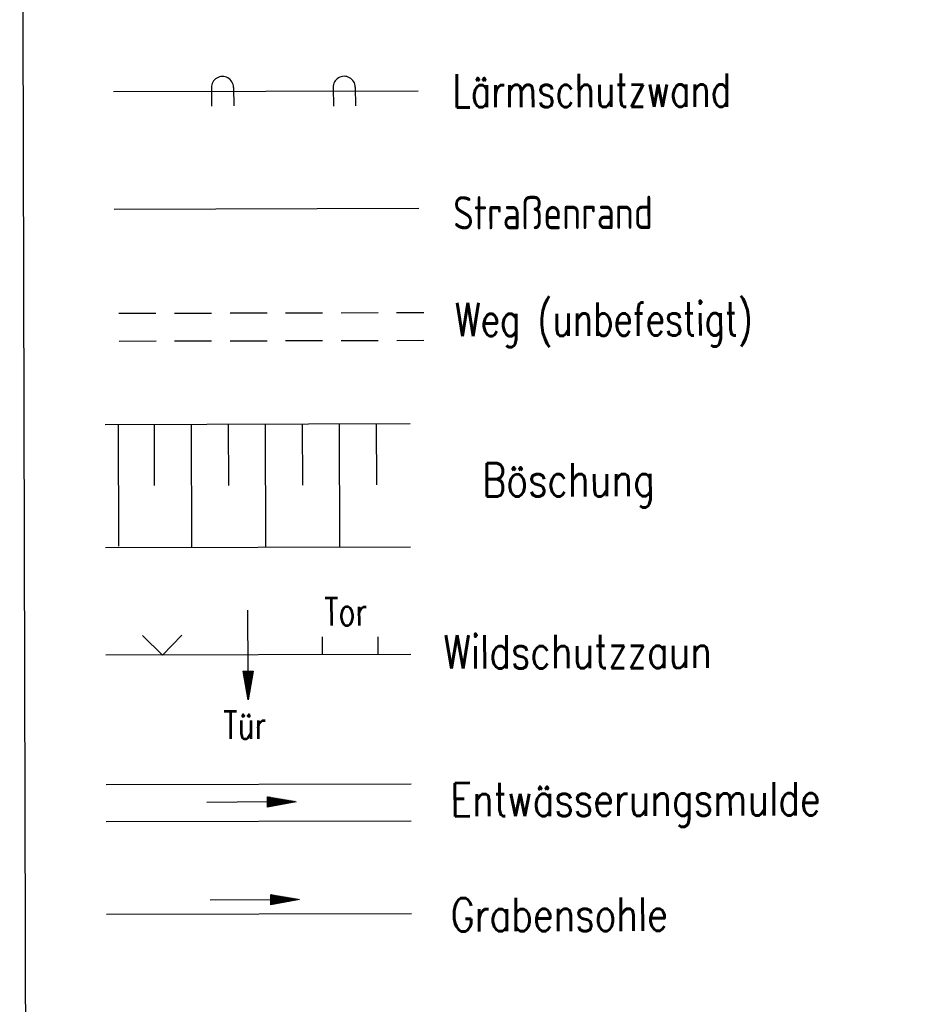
# Model space of a CAD drawing. Extents: x 0 to 1135, y 0 to 420.
# Tile 65 of 81: x 1030 to 1079, y 170 to 223. Entities that reach past the tile are written whole.
import ezdxf

# ---------------------------------------------------------------- set-up
doc = ezdxf.new("R2010")
doc.units = 0
doc.header["$LTSCALE"] = 2
doc.header["$MEASUREMENT"] = 0
doc.linetypes.add('AUSGEZOGEN', pattern=[0])
doc.linetypes.add('GESTRICH-X2', pattern=[1.5, 1, -0.5])
doc.layers.get('0').update_dxf_attribs({"color": 8, "linetype": 'AUSGEZOGEN'})
for name, color, linetype in [('BOESCHG', 8, 'AUSGEZOGEN'), ('GRABEN', 8, 'AUSGEZOGEN'), ('LAERMWAND', 8, 'AUSGEZOGEN'), ('LEGENDE', 7, 'AUSGEZOGEN'), ('MULDE', 8, 'AUSGEZOGEN'), ('PFEILTOP', 8, 'AUSGEZOGEN'), ('STRASSE', 8, 'AUSGEZOGEN'), ('WEG', 8, 'GESTRICH-X2'), ('ZAUN', 8, 'AUSGEZOGEN')]:
    doc.layers.add(name, color=color, linetype=linetype)
doc.styles.add('ROMANS', font='romans.shx', dxfattribs={"width": 0.8})

# ---------------------------------------------------------------- blocks, each defined once
blk = doc.blocks.new('ZL')
at = {"color": 0}
for p, q in [((0, 0), (1.055, 1.066)), ((-1.066, 1.055), (0, 0))]:
    blk.add_line(p, q, dxfattribs=at)
blk = doc.blocks.new('PFEIL2')
at = {"color": 0}
for p, q in [((0.88, 0.002), (-2.401, -0.012)), ((0.881, -0.271), (0.879, 0.276)), ((0.879, 0.276), (2.429, 0.009)), ((0.911, 0.27), (0.879, 0.265)), ((0.965, 0.261), (0.879, 0.246)), ((1.019, 0.252), (0.879, 0.228)), ((1.073, 0.242), (0.879, 0.209)), ((1.127, 0.233), (0.879, 0.191)), ((1.181, 0.224), (0.879, 0.172)), ((1.235, 0.214), (0.879, 0.154)), ((1.289, 0.205), (0.879, 0.135)), ((1.343, 0.196), (0.879, 0.117)), ((1.397, 0.187), (0.879, 0.098)), ((1.451, 0.177), (0.879, 0.08)), ((1.505, 0.168), (0.879, 0.061)), ((1.559, 0.159), (0.88, 0.043)), ((1.613, 0.149), (0.88, 0.024)), ((1.668, 0.14), (0.88, 0.006)), ((1.722, 0.131), (0.88, -0.013)), ((1.776, 0.121), (0.88, -0.031)), ((1.83, 0.112), (0.88, -0.05)), ((1.884, 0.103), (0.88, -0.068)), ((1.938, 0.094), (0.88, -0.087)), ((1.992, 0.084), (0.88, -0.105)), ((2.046, 0.075), (0.88, -0.124)), ((2.1, 0.066), (0.88, -0.142)), ((2.154, 0.056), (0.88, -0.161)), ((2.208, 0.047), (0.88, -0.179)), ((2.262, 0.038), (0.881, -0.198)), ((2.316, 0.029), (0.881, -0.216)), ((2.37, 0.019), (0.881, -0.235)), ((2.424, 0.01), (0.881, -0.253)), ((2.429, 0.009), (0.881, -0.271))]:
    blk.add_line(p, q, dxfattribs=at)

msp = doc.modelspace()

# ---------------------------------------------------------------- linework, layer by layer
at = {"layer": 'BOESCHG'}
for p, q in [((1034.975, 194.993), (1034.958, 201.575)), ((1036.914, 198.272), (1036.905, 201.58)), ((1038.922, 194.97), (1038.905, 201.585)), ((1040.914, 198.282), (1040.905, 201.59)), ((1042.922, 194.981), (1042.905, 201.595)), ((1044.914, 198.292), (1044.905, 201.6)), ((1046.922, 194.991), (1046.905, 201.606)), ((1048.914, 198.303), (1048.905, 201.611))]:
    msp.add_line(p, q, dxfattribs=at)
for points in [[(1034.249, 201.573), (1050.713, 201.615)], [(1034.266, 194.929), (1050.73, 194.971)]]:
    msp.add_lwpolyline(points, dxfattribs=at)
at = {"layer": 'GRABEN', "linetype": 'AUSGEZOGEN'}
msp.add_line((1034.317, 175.132), (1050.781, 175.174), dxfattribs=at)
at = {"layer": 'LAERMWAND'}
for p, q in [((1034.688, 219.544), (1051.152, 219.586)), ((1039.976, 219.749), (1039.992, 218.749)), ((1041.176, 219.768), (1041.192, 218.768)), ((1046.553, 219.761), (1046.569, 218.761)), ((1047.753, 219.78), (1047.769, 218.78))]:
    msp.add_line(p, q, dxfattribs=at)
for centre in [(1040.576, 219.759), (1047.153, 219.77)]:
    msp.add_arc(centre, 0.6, 0.9148, 180.9148, dxfattribs=at)
at = {"layer": 'LEGENDE'}
msp.add_lwpolyline([(1030.061, 117.083), (1124.072, 117.324), (1123.635, 287.473), (1029.624, 287.231)], close=True, dxfattribs=at)
at = {"layer": 'MULDE'}
for p, q in [((1034.299, 182.132), (1050.763, 182.174)), ((1034.304, 180.132), (1050.768, 180.174))]:
    msp.add_line(p, q, dxfattribs=at)
at = {"layer": 'STRASSE'}
msp.add_line((1034.72, 213.201), (1051.184, 213.244), dxfattribs=at)
at = {"layer": 'WEG'}
for p, q in [((1034.985, 207.576), (1051.449, 207.618)), ((1034.989, 206.073), (1051.453, 206.115))]:
    msp.add_line(p, q, dxfattribs=at)
at = {"layer": 'ZAUN'}
for p, q in [((1045.989, 189.171), (1045.986, 190.097)), ((1048.989, 189.179), (1048.986, 190.105)), ((1034.281, 189.132), (1050.745, 189.174))]:
    msp.add_line(p, q, dxfattribs=at)

# ---------------------------------------------------------------- block references
at = {"layer": 'PFEILTOP', "rotation": 0.1471602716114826}
for p in [(1042.13, 181.185), (1042.312, 175.902)]:
    msp.add_blockref('PFEIL2', p, dxfattribs=at)
at = {"layer": 'ZAUN'}
for name, p, rotation in [('PFEIL2', (1041.957, 189.135), 270.1471602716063), ('ZL', (1037.329, 189.123), 0.1471602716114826)]:
    msp.add_blockref(name, p, dxfattribs=dict(at, rotation=rotation))

# ---------------------------------------------------------------- texts
at = {"layer": 'LEGENDE', "style": 'ROMANS'}
for s, width, p in [('Lärmschutzwand', 0.75, (1053.012, 218.691)), ('Straßenrand', 0.75, (1053.045, 212.096)), ('Weg (unbefestigt)', 0.75, (1053.142, 206.339)), ('Böschung', 0.8, (1054.618, 197.674)), ('Wildschutzzaun', 0.8, (1052.521, 188.39)), ('Entwässerungsmulde', 0.8, (1052.892, 180.412)), ('Grabensohle', 0.8, (1052.908, 174.199))]:
    msp.add_text(s, height=1.8, rotation=0.1472, dxfattribs=dict(at, width=width)).set_placement(p)
at = {"layer": 'ZAUN', "style": 'ROMANS', "width": 0.75}
for s, p in [('Tor', (1046.072, 190.714)), ('Tür', (1040.622, 184.59))]:
    msp.add_text(s, height=1.5, rotation=0.1472, dxfattribs=at).set_placement(p)

doc.saveas('drawing.dxf')
